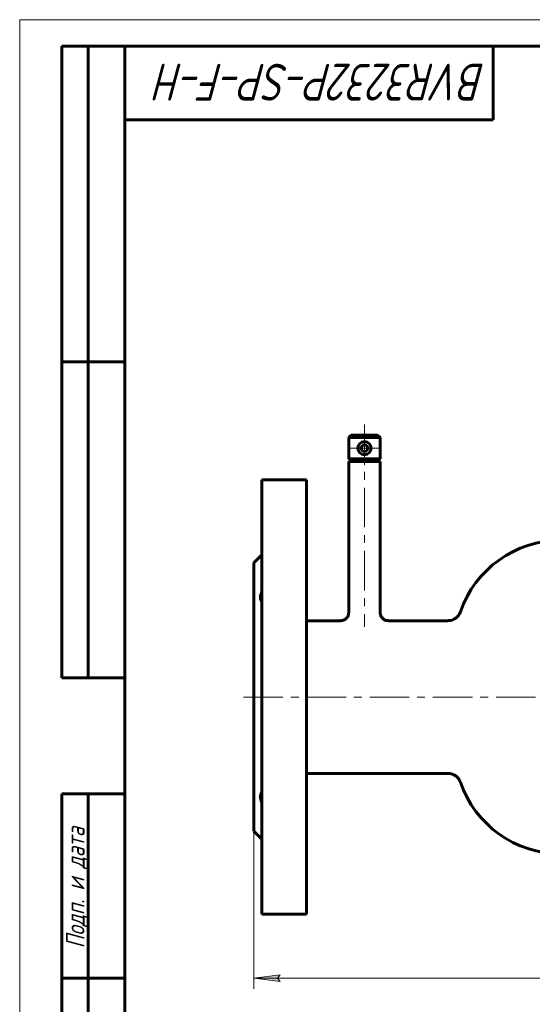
# Model space of a CAD drawing. Header units: millimetres. Extents: x 0 to 420, y 0 to 297.
# Tile 2 of 22: x 0 to 97, y 110 to 297. Entities that reach past the tile are written whole.
import ezdxf

# ---------------------------------------------------------------- set-up
doc = ezdxf.new("R2010")
doc.units = ezdxf.units.MM
for name, pattern in [('K5LT_AXLED', [12, 7.5, -1.5, 1.5, -1.5]), ('K5LT_BASIC', [0]), ('K5LT_THIN', [0])]:
    doc.linetypes.add(name, pattern=pattern)
doc.layers.add('Системный слой', color=7, linetype='Continuous')
doc.layers.add('Системный слой (1)', color=7, linetype='Continuous', true_color=0x6c6c6c)
doc.styles.add('KDIMTEXTSTYLE', font='GOST_AU.SHX', dxfattribs={"width": 0.96, "oblique": 15, "height": 5})
doc.styles.add('KTEXTSTYLE', font='GOST_AU.SHX', dxfattribs={"width": 0.96, "height": 5})
doc.dimstyles.new('KDIMSTYLE (0.50)', dxfattribs={"dimtxt": 5, "dimasz": 1, "dimexe": 2, "dimexo": 0, "dimgap": 1, "dimtad": 1, "dimlfac": 2, "dimtxsty": 'KDIMTEXTSTYLE', "dimsah": 1, "dimcen": 0, "dimdle": 1, "dimadec": 0, "dimazin": 0, "dimtfac": 0.667, "dimtmove": 0, "dimatfit": 3, "dimfxl": 1, "dimtvp": 1, "dimtolj": 1, "dimtzin": 0, "dimarcsym": 0})

# ---------------------------------------------------------------- blocks, each defined once
blk = doc.blocks.new('U1')
at = {"layer": 'Системный слой (1)', "color": 150, "linetype": 'K5LT_BASIC', "lineweight": 60, "true_color": 0x0080ff}
for p, q in [((54.52, 168.38), (54.52, 209.63)), ((54.52, 127.13), (54.52, 168.38))]:
    blk.add_line(p, q, dxfattribs=at)
blk = doc.blocks.new('U5')
at = {"layer": 'Системный слой (1)', "color": 150, "linetype": 'K5LT_BASIC', "lineweight": 60, "true_color": 0x0080ff}
for p, q in [((46.02, 168.38), (46.02, 209.63)), ((46.02, 127.13), (46.02, 168.38))]:
    blk.add_line(p, q, dxfattribs=at)
blk = doc.blocks.new('U6')
at = {"layer": 'Системный слой (1)', "color": 150, "linetype": 'K5LT_BASIC', "lineweight": 60, "true_color": 0x0080ff}
for p, q in [((61.02, 182.88), (54.52, 182.88)), ((81.41, 182.88), (70.02, 182.88))]:
    blk.add_line(p, q, dxfattribs=at)
blk = doc.blocks.new('D0')
at = {"layer": 'Системный слой (1)'}
for points in [[(49.02, 115), (49.52, 115.66), (44.52, 115), (49.52, 114.34)], [(194.52, 114.34), (199.52, 115), (194.52, 115.66), (195.02, 115)]]:
    blk.add_hatch(color=7, dxfattribs=at).paths.add_polyline_path(points)
at = {"layer": 'Системный слой (1)', "color": 7, "linetype": 'K5LT_THIN', "lineweight": 18}
for p, q in [((44.52, 142.88), (44.52, 113)), ((199.52, 142.88), (199.52, 113)), ((44.52, 115), (49.52, 115.66)), ((49.52, 114.34), (44.52, 115)), ((44.52, 115), (199.52, 115)), ((49.52, 115.66), (49.02, 115)), ((49.02, 115), (49.52, 114.34)), ((195.02, 115), (194.52, 115.66)), ((194.52, 115.66), (199.52, 115)), ((199.52, 115), (194.52, 114.34)), ((194.52, 114.34), (195.02, 115))]:
    blk.add_line(p, q, dxfattribs=at)
blk.add_wipeout([(114.1, 116), (114.1, 123.38), (129.31, 123.38), (129.31, 116)]).dxf.layer = 'Системный слой (1)'
at = {"layer": 'Системный слой (1)', "color": 7, "char_height": 5, "attachment_point": 1, "style": 'KTEXTSTYLE'}
for s, insert in [('\\H5.0;\\W1.000;\\Q15;\\Q15;\\W0.965;310', (114.1, 122.59)), ('\\H5.0;\\W1.000;\\Q15;\\Q15;\\W0.965;±', (122.3, 122.59)), ('\\H5.0;\\W1.000;\\Q15;\\Q15;\\W0.965;3', (125.21, 122.59))]:
    blk.add_mtext(s, dxfattribs=dict(at, insert=insert))
blk = doc.blocks.new('KDIMARROW_01')
at = {"layer": 'Системный слой'}
blk.add_hatch(color=0, dxfattribs=at).paths.add_polyline_path([(-5, -0.66), (0, 0), (-5, 0.66), (-4.5, 0)])
at = {"layer": 'Системный слой', "color": 0, "linetype": 'K5LT_THIN', "lineweight": 18}
for p, q in [((-4.5, 0), (-5, 0.66)), ((-5, 0.66), (0, 0)), ((0, 0), (-5, -0.66)), ((-5, -0.66), (-4.5, 0))]:
    blk.add_line(p, q, dxfattribs=at)
at = {"layer": 'Системный слой (1)', "color": 0, "linetype": 'K5LT_THIN', "lineweight": 18}
blk.add_line((334.14, 168.38), (333.64, 168.38), dxfattribs=at)
blk = doc.blocks.new('U38')
at = {"layer": 'Системный слой (1)', "color": 30, "linetype": 'K5LT_AXLED', "lineweight": 18, "true_color": 0xff8000}
for q in [(65.52, 218.88), (62.27, 215.63), (68.77, 215.63), (65.52, 212.38)]:
    blk.add_line((65.52, 215.63), q, dxfattribs=at)
blk = doc.blocks.new('U48')
at = {"color": 7, "linetype": 'K5LT_THIN', "lineweight": 18}
for p, q in [((0, 0), (0, 297)), ((0, 297), (420, 297))]:
    blk.add_line(p, q, dxfattribs=at)
at = {"color": 150, "linetype": 'K5LT_BASIC', "lineweight": 60, "true_color": 0x0080ff}
for p, q in [((8, 172), (8, 292)), ((20, 292), (8, 292)), ((13, 172), (13, 292)), ((20, 5), (20, 292)), ((20, 292), (415, 292)), ((90, 292), (90, 278)), ((90, 278), (20, 278)), ((20, 232), (8, 232)), ((20, 172), (8, 172)), ((8, 5), (8, 150)), ((20, 150), (8, 150)), ((13, 5), (13, 150)), ((20, 115), (8, 115))]:
    blk.add_line(p, q, dxfattribs=at)
at = {"color": 7, "attachment_point": 1, "style": 'KTEXTSTYLE'}
for s, insert, char_height, rotation in [('\\H5.0;\\W1.000;\\Q15;\\Q15;\\W0.965;\\H7.00;BVR3232P-SP-F-H', (88.59, 281.64), 7, 180), ('\\H5.0;\\W1.000;\\Q15;\\Q15;\\W0.965;\\H3.50;Подп. и дата', (8.82, 120.66), 3.5, 90)]:
    blk.add_mtext(s, dxfattribs=dict(at, insert=insert, char_height=char_height, rotation=rotation))

msp = doc.modelspace()

# ---------------------------------------------------------------- linework, layer by layer
at = {"layer": 'Системный слой (1)', "color": 30, "linetype": 'K5LT_AXLED', "lineweight": 18, "true_color": 0xff8000}
for p, q in [((65.5216, 220.1333), (65.5216, 181.7374)), ((42.5216, 168.3833), (201.5216, 168.3833))]:
    msp.add_line(p, q, dxfattribs=at)
at = {"layer": 'Системный слой (1)', "color": 150, "linetype": 'K5LT_BASIC', "lineweight": 60, "true_color": 0x0080ff}
for p, q in [((63.0216, 218.1333), (62.5216, 217.6333)), ((62.5216, 217.6333), (62.5216, 213.6333)), ((68.5216, 217.6333), (62.5216, 217.6333)), ((68.0216, 218.1333), (63.0216, 218.1333)), ((68.0216, 218.1333), (68.5216, 217.6333)), ((68.5216, 217.6333), (68.5216, 213.6333)), ((68.5216, 213.6333), (62.5216, 213.6333)), ((63.0216, 213.1333), (62.5216, 213.6333)), ((68.0216, 213.1333), (68.5216, 213.6333)), ((68.5216, 213.1333), (62.5216, 213.1333)), ((62.5216, 213.1333), (62.5216, 184.3833)), ((68.5216, 213.1333), (68.5216, 184.3833)), ((54.5216, 209.6333), (46.0216, 209.6333)), ((44.5216, 193.8833), (46.0216, 195.3833)), ((44.5216, 168.3833), (44.5216, 193.8833)), ((44.5216, 142.8833), (44.5216, 168.3833)), ((81.4057, 153.8833), (54.5216, 153.8833)), ((44.5216, 142.8833), (46.0216, 141.3833)), ((54.5216, 127.1333), (46.0216, 127.1333))]:
    msp.add_line(p, q, dxfattribs=at)
for centre, radius, start, end in [((65.5216, 215.6333), 1.25, 0, 180), ((65.5216, 215.6333), 1.25, 180, 0), ((65.5216, 215.6333), 0.625, 0, 180), ((65.5216, 215.6333), 0.625, 180, 0), ((102.7716, 178.0411), 20.0922, 90, 161.035112), ((81.4057, 185.3833), 2.5, 270, 341.035112), ((81.4057, 151.3833), 2.5, 18.964888, 90), ((102.7716, 158.7255), 20.0922, 198.964888, 270)]:
    msp.add_arc(centre, radius, start, end, dxfattribs=at)
for points, knots in [([(46.0216, 188.4222), (45.9628, 188.2742), (45.9135, 188.1294), (45.8356, 187.8465), (45.8069, 187.7084), (45.7726, 187.4389), (45.7677, 187.3118), (45.7815, 187.0731), (45.8003, 186.9615), (45.8524, 186.7846), (45.8793, 186.7168), (45.9431, 186.5907), (45.98, 186.5324), (46.0216, 186.4786)], [0.00059246, 0.00059246, 0.00059246, 0.00059246, 1.04615595, 1.04615595, 2.09231189, 2.09231189, 3.14382552, 3.14382552, 4.19533914, 4.19533914, 4.93435401, 4.93435401, 5.67277679, 5.67277679, 5.67277679, 5.67277679]), ([(62.5216, 184.3833), (62.5216, 184.3179), (62.5173, 184.2517), (62.4998, 184.12), (62.4865, 184.0539), (62.4509, 183.9232), (62.4284, 183.8582), (62.3741, 183.731), (62.3423, 183.6687), (62.2698, 183.5484), (62.2292, 183.4907), (62.1397, 183.3808), (62.0912, 183.3292), (61.9868, 183.2328), (61.9311, 183.1884), (61.8143, 183.1078), (61.7529, 183.0717), (61.6266, 183.0089), (61.5613, 182.982), (61.429, 182.938), (61.3618, 182.9207), (61.2273, 182.8959), (61.16, 182.8882), (61.069, 182.8838), (61.0452, 182.8833), (61.0216, 182.8833)], [0, 0, 0, 0, 1.50879445, 1.50879445, 3.04620786, 3.04620786, 4.61689473, 4.61689473, 6.2160871, 6.2160871, 7.83314333, 7.83314333, 9.45794862, 9.45794862, 11.08641015, 11.08641015, 12.71127533, 12.71127533, 14.32190076, 14.32190076, 15.90741916, 15.90741916, 17.45721592, 17.45721592, 17.9986842, 17.9986842, 17.9986842, 17.9986842]), ([(68.5216, 184.3833), (68.5216, 184.3181), (68.5259, 184.2522), (68.5432, 184.1208), (68.5565, 184.0548), (68.592, 183.9241), (68.6145, 183.8591), (68.6686, 183.732), (68.7003, 183.6698), (68.7727, 183.5496), (68.8131, 183.4919), (68.9024, 183.382), (68.9509, 183.3304), (69.0551, 183.2339), (69.1108, 183.1894), (69.2275, 183.1088), (69.2887, 183.0726), (69.4148, 183.0097), (69.48, 182.9827), (69.6119, 182.9387), (69.679, 182.9213), (69.8133, 182.8963), (69.8806, 182.8884), (69.9725, 182.8839), (69.9972, 182.8833), (70.0216, 182.8833)], [0, 0, 0, 0, 1.50339485, 1.50339485, 3.03854698, 3.03854698, 4.60901927, 4.60901927, 6.20613935, 6.20613935, 7.82110642, 7.82110642, 9.44501119, 9.44501119, 11.0736141, 11.0736141, 12.69679029, 12.69679029, 14.30469675, 14.30469675, 15.88770289, 15.88770289, 17.43785818, 17.43785818, 17.99868407, 17.99868407, 17.99868407, 17.99868407]), ([(46.0216, 150.2879), (45.9628, 150.2118), (45.9135, 150.127), (45.8356, 149.9388), (45.8069, 149.8354), (45.7726, 149.6074), (45.7677, 149.4863), (45.7815, 149.2309), (45.8003, 149.0965), (45.8524, 148.8565), (45.8793, 148.756), (45.9431, 148.5522), (45.98, 148.4489), (46.0216, 148.3443)], [0.00059246, 0.00059246, 0.00059246, 0.00059246, 1.04615595, 1.04615595, 2.09231189, 2.09231189, 3.14382552, 3.14382552, 4.19533914, 4.19533914, 4.93435401, 4.93435401, 5.67277679, 5.67277679, 5.67277679, 5.67277679])]:
    msp.add_open_spline(points, degree=3, knots=knots, dxfattribs=at)

# ---------------------------------------------------------------- block references
at = {"layer": 'Системный слой (1)'}
for name in ['U38', 'U5', 'U1', 'U6']:
    msp.add_blockref(name, (0, 0), dxfattribs=at)

# ---------------------------------------------------------------- next in the draw order: dimensions: what is measured, and where the dimension line sits
at = {"layer": 'Системный слой (1)', "color": 7}
dim = msp.add_linear_dim(base=(44.5216, 115.0028), p1=(199.5216, 142.8833), p2=(44.5216, 142.8833), dimstyle='KDIMSTYLE (0.50)', override={"dimexo": 0, "dimpost": '\\H5.0;\\W0.965;\\Q15;<>', "dimblk1": 'KDIMARROW_01', "dimblk2": 'KDIMARROW_01', "dimse1": 0, "dimse2": 0, "dimclrt": 7, "dimtol": 1, "dimtp": 3, "dimtm": 3, "dimtdec": 5, "dimtolj": 1}, dxfattribs=at)
dim.commit()
dim.dimension.update_dxf_attribs({"geometry": 'D0', "text_midpoint": (122.0216, 115.0028), "dimtype": 160})

# ---------------------------------------------------------------- next in the draw order: block references
msp.add_blockref('U48', (0, 0))

doc.saveas('drawing.dxf')
